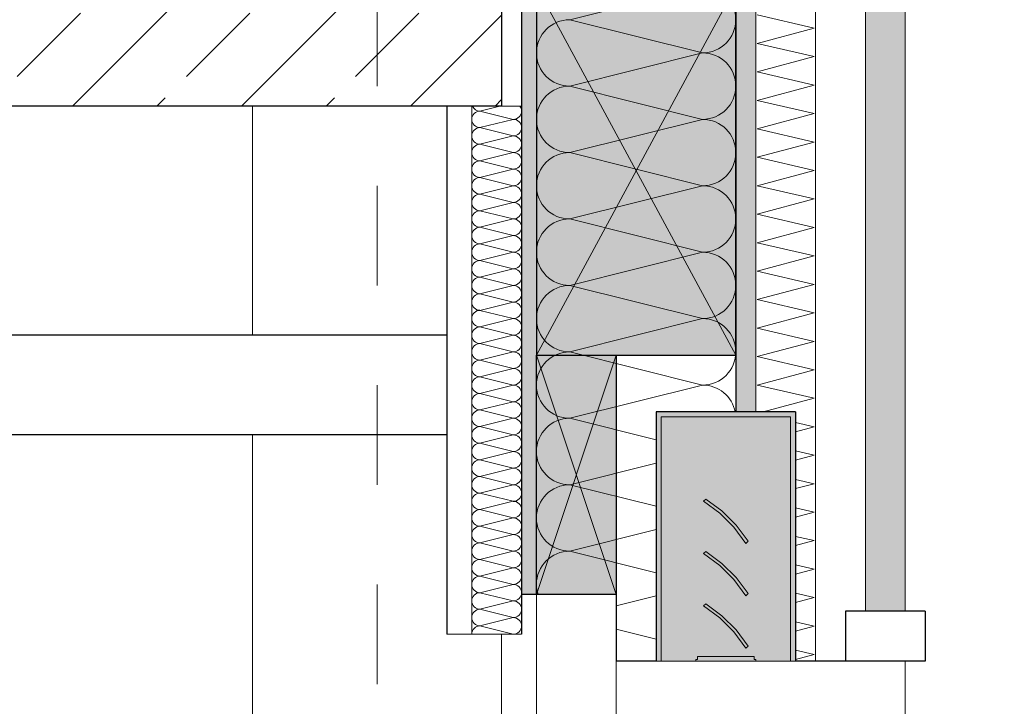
# Model space of a CAD drawing. Header units: metres. Extents: x -20.3 to 39.4, y -22.2 to 2.8.
# Tile 55 of 65: x 23.1 to 24.1, y -3.3 to -2.6. Entities that reach past the tile are written whole.
import ezdxf

# ---------------------------------------------------------------- set-up
doc = ezdxf.new("R2010")
doc.units = ezdxf.units.M
doc.header["$LTSCALE"] = 0.4
doc.header["$MEASUREMENT"] = 0
doc.linetypes.add('Raster', pattern=[0.2, 0.1, -0.05, 0, -0.05])
doc.layers.get('0').update_dxf_attribs({"color": 8, "lineweight": 9})
doc.layers.get('Defpoints').update_dxf_attribs({"color": 8, "lineweight": 9})
for name, color, linetype in [('Neubau_A-Außenwände', 8, 'Continuous'), ('Neubau_A-Decken', 8, 'Continuous'), ('Neubau_A-Stützen', 30, 'Continuous'), ('Neubau_A-TB Wände', 8, 'Continuous'), ('Neubau_B-abgehängte Decke', 8, 'Continuous'), ('Neubau_R-Konstruktionsraster gross', 33, 'Continuous'), ('Neubau_S-Ausbesserung 2D_3D', 8, 'Continuous'), ('Neubau_S-Linien _ Schraffuren.2D', 8, 'Continuous'), ('Neubau_T-Bemaßung', 8, 'Continuous'), ('Neubau_Z-Modellierung Fassade', 8, 'Continuous')]:
    doc.layers.add(name, color=color, linetype=linetype)
doc.styles.add('ERSTELLTER_STIL_2', font='arial.ttf')
doc.dimstyles.new('ERSTELLTER_STIL__1', dxfattribs={"dimtxt": 0.0875, "dimasz": 0.059375, "dimexe": 0.18, "dimexo": 0.0625, "dimgap": 0, "dimtad": 1, "dimzin": 0, "dimdsep": 46, "dimtxsty": 'ERSTELLTER_STIL_2', "dimblk": 'ARROWHEAD_6', "dimblk1": 'ARROWHEAD_6', "dimblk2": 'ARROWHEAD_6', "dimcen": 0.09, "dimclrd": 7, "dimclre": 7, "dimclrt": 7, "dimazin": 0, "dimtfac": 1, "dimtdec": 4, "dimtmove": 0, "dimatfit": 3, "dimfxl": 1, "dimtolj": 1, "dimtzin": 0, "dimarcsym": 0})

# ---------------------------------------------------------------- blocks, each defined once
blk = doc.blocks.new('*X210', base_point=(4547.93127, -0.04688))
at = {"layer": 'Neubau_A-Außenwände', "color": 8, "linetype": 'Continuous', "lineweight": 9}
for p, q in [((4183.37005, 7.55312), (4183.23671, 7.51979)), ((4183.37005, 7.48646), (4183.23671, 7.51979)), ((4183.37005, 7.48646), (4183.23671, 7.45312)), ((4183.37005, 7.41979), (4183.23671, 7.45312)), ((4183.37005, 7.41979), (4183.23671, 7.38646)), ((4183.37005, 7.35312), (4183.23671, 7.38646)), ((4183.37005, 7.35312), (4183.23671, 7.31979)), ((4183.37005, 7.28646), (4183.23671, 7.31979)), ((4183.37005, 7.28646), (4183.23671, 7.25312)), ((4183.37005, 7.21979), (4183.23671, 7.25312)), ((4183.37005, 7.21979), (4183.23671, 7.18646)), ((4183.37005, 7.15312), (4183.23671, 7.18646)), ((4183.37005, 7.15312), (4183.23671, 7.11979)), ((4183.32338, 7.09813), (4183.23671, 7.11979)), ((4183.32338, 7.07479), (4183.23671, 7.05312)), ((4183.32338, 7.03146), (4183.23671, 7.05312)), ((4183.32338, 7.00812), (4183.23671, 6.98646)), ((4183.32338, 6.96479), (4183.23671, 6.98646)), ((4183.32338, 6.94146), (4183.28338, 6.93146)), ((4183.32338, 6.89813), (4183.28338, 6.90812))]:
    blk.add_line(p, q, dxfattribs=at)
for centre, start, end in [((4183.37005, 7.51979), 0, 90), ((4183.23671, 7.48646), 90, 180), ((4183.37005, 7.51979), 270, 0), ((4183.23671, 7.48646), 180, 270), ((4183.37005, 7.45312), 0, 90), ((4183.23671, 7.41979), 90, 180), ((4183.37005, 7.45312), 270, 0), ((4183.23671, 7.41979), 180, 270), ((4183.37005, 7.38646), 0, 90), ((4183.23671, 7.35312), 90, 180), ((4183.37005, 7.38646), 270, 0), ((4183.23671, 7.35312), 180, 270), ((4183.37005, 7.31979), 0, 90), ((4183.23671, 7.28646), 90, 180), ((4183.37005, 7.31979), 270, 0), ((4183.23671, 7.28646), 180, 270), ((4183.37005, 7.25312), 0, 90), ((4183.23671, 7.21979), 90, 180), ((4183.37005, 7.25312), 270, 0), ((4183.23671, 7.21979), 180, 270), ((4183.37005, 7.18646), 0, 90), ((4183.23671, 7.15312), 90, 180), ((4183.37005, 7.18646), 270, 0), ((4183.23671, 7.15312), 180, 270), ((4183.37005, 7.11979), 10.95278, 90), ((4183.23671, 7.08646), 90, 180), ((4183.23671, 7.08646), 180, 270), ((4183.23671, 7.01979), 90, 180), ((4183.23671, 7.01979), 180, 270), ((4183.23671, 6.95312), 90, 180), ((4183.23671, 6.95312), 180, 197.45761)]:
    blk.add_arc(centre, 0.03333, start, end, dxfattribs=at)
blk = doc.blocks.new('*X212', base_point=(4547.93127, -0.04688))
at = {"layer": 'Neubau_A-Außenwände', "color": 8, "linetype": 'Continuous', "lineweight": 9}
for p, q in [((4183.48193, 7.51128), (4183.42483, 7.52455)), ((4183.42483, 7.49598), (4183.48193, 7.51128)), ((4183.48193, 7.48271), (4183.42483, 7.49598)), ((4183.42483, 7.46741), (4183.48193, 7.48271)), ((4183.48193, 7.45414), (4183.42483, 7.46741)), ((4183.42483, 7.43884), (4183.48193, 7.45414)), ((4183.48193, 7.42557), (4183.42483, 7.43884)), ((4183.42483, 7.41027), (4183.48193, 7.42557)), ((4183.48193, 7.397), (4183.42483, 7.41027)), ((4183.42483, 7.3817), (4183.48193, 7.397)), ((4183.48193, 7.36843), (4183.42483, 7.3817)), ((4183.42483, 7.35312), (4183.48193, 7.36843)), ((4183.48193, 7.33986), (4183.42483, 7.35312)), ((4183.42483, 7.32455), (4183.48193, 7.33986)), ((4183.48193, 7.31128), (4183.42483, 7.32455)), ((4183.42483, 7.29598), (4183.48193, 7.31128)), ((4183.48193, 7.28271), (4183.42483, 7.29598)), ((4183.42483, 7.26741), (4183.48193, 7.28271)), ((4183.48193, 7.25414), (4183.42483, 7.26741)), ((4183.42483, 7.23884), (4183.48193, 7.25414)), ((4183.48193, 7.22557), (4183.42483, 7.23884)), ((4183.42483, 7.21027), (4183.48193, 7.22557)), ((4183.48193, 7.197), (4183.42483, 7.21027)), ((4183.42483, 7.1817), (4183.48193, 7.197)), ((4183.48193, 7.16843), (4183.42483, 7.1817)), ((4183.42483, 7.15312), (4183.48193, 7.16843)), ((4183.48193, 7.13986), (4183.42483, 7.15312)), ((4183.43069, 7.12612), (4183.48193, 7.13986)), ((4183.48193, 7.11128), (4183.46338, 7.1156)), ((4183.46338, 7.10631), (4183.48193, 7.11128)), ((4183.48193, 7.08271), (4183.46338, 7.08702)), ((4183.46338, 7.07774), (4183.48193, 7.08271)), ((4183.48193, 7.05414), (4183.46338, 7.05845)), ((4183.46338, 7.04917), (4183.48193, 7.05414)), ((4183.48193, 7.02557), (4183.46338, 7.02988)), ((4183.46338, 7.0206), (4183.48193, 7.02557)), ((4183.48193, 6.997), (4183.46338, 7.00131)), ((4183.46338, 6.99203), (4183.48193, 6.997)), ((4183.48193, 6.96843), (4183.46338, 6.97274)), ((4183.46338, 6.96346), (4183.48193, 6.96843)), ((4183.48193, 6.93986), (4183.46338, 6.94417)), ((4183.46338, 6.93488), (4183.48193, 6.93986)), ((4183.48193, 6.91128), (4183.46338, 6.9156)), ((4183.46338, 6.90631), (4183.48193, 6.91128)), ((4183.48193, 6.88271), (4183.46338, 6.88702)), ((4183.46338, 6.87774), (4183.48193, 6.88271))]:
    blk.add_line(p, q, dxfattribs=at)
blk = doc.blocks.new('*X225', base_point=(4547.93127, -0.04688))
at = {"layer": 'Neubau_A-TB Wände', "color": 8, "linetype": 'Continuous', "lineweight": 9}
for p, q in [((4183.16671, 7.43312), (4183.14671, 7.42812)), ((4183.18005, 7.41979), (4183.14671, 7.42812)), ((4183.18005, 7.41979), (4183.14671, 7.41146)), ((4183.18005, 7.40312), (4183.14671, 7.41146)), ((4183.18005, 7.40312), (4183.14671, 7.39479)), ((4183.18005, 7.38646), (4183.14671, 7.39479)), ((4183.18005, 7.38646), (4183.14671, 7.37812)), ((4183.18005, 7.36979), (4183.14671, 7.37812)), ((4183.18005, 7.36979), (4183.14671, 7.36146)), ((4183.18005, 7.35312), (4183.14671, 7.36146)), ((4183.18005, 7.35312), (4183.14671, 7.34479)), ((4183.18005, 7.33646), (4183.14671, 7.34479)), ((4183.18005, 7.33646), (4183.14671, 7.32812)), ((4183.18005, 7.31979), (4183.14671, 7.32812)), ((4183.18005, 7.31979), (4183.14671, 7.31146)), ((4183.18005, 7.30312), (4183.14671, 7.31146)), ((4183.18005, 7.30312), (4183.14671, 7.29479)), ((4183.18005, 7.28646), (4183.14671, 7.29479)), ((4183.18005, 7.28646), (4183.14671, 7.27812)), ((4183.18005, 7.26979), (4183.14671, 7.27812)), ((4183.18005, 7.26979), (4183.14671, 7.26146)), ((4183.18005, 7.25312), (4183.14671, 7.26146)), ((4183.18005, 7.25312), (4183.14671, 7.24479)), ((4183.18005, 7.23646), (4183.14671, 7.24479)), ((4183.18005, 7.23646), (4183.14671, 7.22812)), ((4183.18005, 7.21979), (4183.14671, 7.22812)), ((4183.18005, 7.21979), (4183.14671, 7.21146)), ((4183.18005, 7.20312), (4183.14671, 7.21146)), ((4183.18005, 7.20312), (4183.14671, 7.19479)), ((4183.18005, 7.18646), (4183.14671, 7.19479)), ((4183.18005, 7.18646), (4183.14671, 7.17812)), ((4183.18005, 7.16979), (4183.14671, 7.17812)), ((4183.18005, 7.16979), (4183.14671, 7.16146)), ((4183.18005, 7.15312), (4183.14671, 7.16146)), ((4183.18005, 7.15312), (4183.14671, 7.14479)), ((4183.18005, 7.13646), (4183.14671, 7.14479)), ((4183.18005, 7.13646), (4183.14671, 7.12812)), ((4183.18005, 7.11979), (4183.14671, 7.12812)), ((4183.18005, 7.11979), (4183.14671, 7.11146)), ((4183.18005, 7.10312), (4183.14671, 7.11146)), ((4183.18005, 7.10312), (4183.14671, 7.09479)), ((4183.18005, 7.08646), (4183.14671, 7.09479)), ((4183.18005, 7.08646), (4183.14671, 7.07812)), ((4183.18005, 7.06979), (4183.14671, 7.07812)), ((4183.18005, 7.06979), (4183.14671, 7.06146)), ((4183.18005, 7.05312), (4183.14671, 7.06146)), ((4183.18005, 7.05312), (4183.14671, 7.04479)), ((4183.18005, 7.03646), (4183.14671, 7.04479)), ((4183.18005, 7.03646), (4183.14671, 7.02812)), ((4183.18005, 7.01979), (4183.14671, 7.02812)), ((4183.18005, 7.01979), (4183.14671, 7.01146)), ((4183.18005, 7.00312), (4183.14671, 7.01146)), ((4183.18005, 7.00312), (4183.14671, 6.99479)), ((4183.18005, 6.98646), (4183.14671, 6.99479)), ((4183.18005, 6.98646), (4183.14671, 6.97812)), ((4183.18005, 6.96979), (4183.14671, 6.97812)), ((4183.18005, 6.96979), (4183.14671, 6.96146)), ((4183.18005, 6.95312), (4183.14671, 6.96146)), ((4183.18005, 6.95312), (4183.14671, 6.94479)), ((4183.18005, 6.93646), (4183.14671, 6.94479)), ((4183.18005, 6.93646), (4183.14671, 6.92812)), ((4183.18005, 6.91979), (4183.14671, 6.92812)), ((4183.18005, 6.91979), (4183.14671, 6.91146)), ((4183.18005, 6.90312), (4183.14671, 6.91146))]:
    blk.add_line(p, q, dxfattribs=at)
for centre, start, end in [((4183.14671, 7.43646), 203.57819, 270), ((4183.18005, 7.42812), 0, 36.86989), ((4183.14671, 7.41979), 90, 180), ((4183.14671, 7.41979), 180, 270), ((4183.18005, 7.42812), 270, 0), ((4183.18005, 7.41146), 0, 90), ((4183.14671, 7.40312), 90, 180), ((4183.18005, 7.41146), 270, 0), ((4183.14671, 7.40312), 180, 270), ((4183.18005, 7.39479), 0, 90), ((4183.14671, 7.38646), 90, 180), ((4183.18005, 7.39479), 270, 0), ((4183.14671, 7.38646), 180, 270), ((4183.18005, 7.37812), 0, 90), ((4183.14671, 7.36979), 90, 180), ((4183.14671, 7.36979), 180, 270), ((4183.18005, 7.37812), 270, 0), ((4183.18005, 7.36146), 0, 90), ((4183.14671, 7.35312), 90, 180), ((4183.18005, 7.36146), 270, 0), ((4183.14671, 7.35312), 180, 270), ((4183.18005, 7.34479), 0, 90), ((4183.14671, 7.33646), 90, 180), ((4183.18005, 7.34479), 270, 0), ((4183.14671, 7.33646), 180, 270), ((4183.18005, 7.32812), 0, 90), ((4183.14671, 7.31979), 90, 180), ((4183.18005, 7.32812), 270, 0), ((4183.14671, 7.31979), 180, 270), ((4183.14671, 7.30312), 90, 180), ((4183.18005, 7.31146), 0, 90), ((4183.18005, 7.31146), 270, 0), ((4183.14671, 7.30312), 180, 270), ((4183.18005, 7.29479), 0, 90), ((4183.14671, 7.28646), 90, 180), ((4183.18005, 7.29479), 270, 0), ((4183.14671, 7.28646), 180, 270), ((4183.18005, 7.27812), 0, 90), ((4183.14671, 7.26979), 90, 180), ((4183.18005, 7.27812), 270, 0), ((4183.14671, 7.26979), 180, 270), ((4183.14671, 7.25312), 90, 180), ((4183.18005, 7.26146), 0, 90), ((4183.18005, 7.26146), 270, 0), ((4183.14671, 7.25312), 180, 270), ((4183.18005, 7.24479), 0, 90), ((4183.14671, 7.23646), 90, 180), ((4183.18005, 7.24479), 270, 0), ((4183.14671, 7.23646), 180, 270), ((4183.18005, 7.22812), 0, 90), ((4183.14671, 7.21979), 90, 180), ((4183.18005, 7.22812), 270, 0), ((4183.14671, 7.21979), 180, 270), ((4183.18005, 7.21146), 0, 90), ((4183.14671, 7.20312), 90, 180), ((4183.14671, 7.20312), 180, 270), ((4183.18005, 7.21146), 270, 0), ((4183.18005, 7.19479), 0, 90), ((4183.14671, 7.18646), 90, 180), ((4183.18005, 7.19479), 270, 0), ((4183.14671, 7.18646), 180, 270), ((4183.18005, 7.17812), 0, 90), ((4183.14671, 7.16979), 90, 180), ((4183.18005, 7.17812), 270, 0), ((4183.14671, 7.16979), 180, 270), ((4183.18005, 7.16146), 0, 90), ((4183.14671, 7.15312), 90, 180), ((4183.14671, 7.15312), 180, 270), ((4183.18005, 7.16146), 270, 0), ((4183.18005, 7.14479), 0, 90), ((4183.14671, 7.13646), 90, 180), ((4183.18005, 7.14479), 270, 0), ((4183.14671, 7.13646), 180, 270), ((4183.18005, 7.12812), 0, 90), ((4183.14671, 7.11979), 90, 180), ((4183.18005, 7.12812), 270, 0), ((4183.14671, 7.11979), 180, 270), ((4183.18005, 7.11146), 0, 90), ((4183.14671, 7.10312), 90, 180), ((4183.14671, 7.10312), 180, 270), ((4183.18005, 7.11146), 270, 0), ((4183.18005, 7.09479), 0, 90), ((4183.14671, 7.08646), 90, 180), ((4183.18005, 7.09479), 270, 0), ((4183.14671, 7.08646), 180, 270), ((4183.18005, 7.07812), 0, 90), ((4183.14671, 7.06979), 90, 180), ((4183.18005, 7.07812), 270, 0), ((4183.14671, 7.06979), 180, 270), ((4183.18005, 7.06146), 0, 90), ((4183.14671, 7.05312), 90, 180), ((4183.18005, 7.06146), 270, 0), ((4183.14671, 7.05312), 180, 270), ((4183.14671, 7.03646), 90, 180), ((4183.18005, 7.04479), 0, 90), ((4183.18005, 7.04479), 270, 0), ((4183.14671, 7.03646), 180, 270), ((4183.18005, 7.02812), 0, 90), ((4183.14671, 7.01979), 90, 180), ((4183.18005, 7.02812), 270, 0), ((4183.14671, 7.01979), 180, 270), ((4183.18005, 7.01146), 0, 90), ((4183.14671, 7.00312), 90, 180), ((4183.18005, 7.01146), 270, 0), ((4183.14671, 7.00312), 180, 270), ((4183.14671, 6.98646), 90, 180), ((4183.18005, 6.99479), 0, 90), ((4183.18005, 6.99479), 270, 0), ((4183.14671, 6.98646), 180, 270), ((4183.18005, 6.97812), 0, 90), ((4183.14671, 6.96979), 90, 180), ((4183.18005, 6.97812), 270, 0), ((4183.14671, 6.96979), 180, 270), ((4183.18005, 6.96146), 0, 90), ((4183.14671, 6.95312), 90, 180), ((4183.18005, 6.96146), 270, 0), ((4183.14671, 6.95312), 180, 270), ((4183.18005, 6.94479), 0, 90), ((4183.14671, 6.93646), 90, 180), ((4183.14671, 6.93646), 180, 270), ((4183.18005, 6.94479), 270, 0), ((4183.18005, 6.92812), 0, 90), ((4183.14671, 6.91979), 90, 180), ((4183.18005, 6.92812), 270, 0), ((4183.14671, 6.91979), 180, 270), ((4183.18005, 6.91146), 0, 90), ((4183.14671, 6.90312), 90, 180), ((4183.18005, 6.91146), 270, 0)]:
    blk.add_arc(centre, 0.00833, start, end, dxfattribs=at)
blk = doc.blocks.new('ARROWHEAD_6')
at = {"color": 0, "linetype": 'Continuous', "lineweight": 0}
for p, q in [((-0.5, -0.5), (0.5, 0.5)), ((0, 0), (-1, 0))]:
    blk.add_line(p, q, dxfattribs=at)
blk = doc.blocks.new('*D256')
at = {"layer": 'Defpoints', "color": 0, "linetype": 'Continuous', "transparency": 16777216}
for p in [(25.25875, -1.49488), (25.32, -1.49488), (23.67, -10.195)]:
    blk.add_point(p, dxfattribs=at)
at = {"layer": 'Neubau_T-Bemaßung', "linetype": 'Continuous', "lineweight": -2, "transparency": 16777216}
for p, q in [((25.2575, -1.49488), (25.07875, -1.49488)), ((25.25875, -1.55426), (25.25875, -5.73489)), ((25.25875, -10.13562), (25.25875, -5.962)), ((23.7325, -10.195), (25.43875, -10.195))]:
    blk.add_line(p, q, dxfattribs=at)
at = {"layer": 'Neubau_T-Bemaßung', "linetype": 'Continuous', "lineweight": -2, "transparency": 16777216, "xscale": 0.059375, "yscale": 0.059375, "zscale": 0.059375}
for p, rotation in [((25.25875, -1.49488), 90), ((25.25875, -10.195), 270)]:
    blk.add_blockref('ARROWHEAD_6', p, dxfattribs=dict(at, rotation=rotation))
at = {"layer": 'Neubau_T-Bemaßung', "linetype": 'Continuous', "lineweight": 9, "transparency": 16777216, "insert": (25.25875, -5.84844), "char_height": 0.0875, "attachment_point": 5, "rotation": 90, "style": 'ERSTELLTER_STIL_2'}
blk.add_mtext('\\A1;8.70', dxfattribs=at)
blk = doc.blocks.new('*D286')
at = {"layer": 'Defpoints', "color": 0, "linetype": 'Continuous', "transparency": 16777216}
for p in [(19.84, -3.025), (21.14011, -3.025), (33.092, -6.025)]:
    blk.add_point(p, dxfattribs=at)
at = {"layer": 'Neubau_T-Bemaßung', "linetype": 'Continuous', "lineweight": -2, "transparency": 16777216}
for p, q in [((19.9025, -3.025), (21.32011, -3.025)), ((21.14011, -3.08438), (21.14011, -4.41504)), ((21.14011, -5.96563), (21.14011, -4.64197)), ((33.0295, -6.025), (20.96011, -6.025))]:
    blk.add_line(p, q, dxfattribs=at)
at = {"layer": 'Neubau_T-Bemaßung', "linetype": 'Continuous', "lineweight": -2, "transparency": 16777216, "xscale": 0.059375, "yscale": 0.059375, "zscale": 0.059375}
for p, rotation in [((21.14011, -3.025), 90), ((21.14011, -6.025), 270)]:
    blk.add_blockref('ARROWHEAD_6', p, dxfattribs=dict(at, rotation=rotation))
at = {"layer": 'Neubau_T-Bemaßung', "linetype": 'Continuous', "lineweight": 9, "transparency": 16777216, "insert": (21.14011, -4.5285), "char_height": 0.0875, "attachment_point": 5, "rotation": 90, "style": 'ERSTELLTER_STIL_2'}
blk.add_mtext('\\A1;3.00', dxfattribs=at)
blk = doc.blocks.new('*D289')
at = {"layer": 'Defpoints', "color": 0, "linetype": 'Continuous', "transparency": 16777216}
for p in [(21.14011, -2.395), (23.555, -2.395), (11.715, -2.695)]:
    blk.add_point(p, dxfattribs=at)
at = {"layer": 'Neubau_T-Bemaßung', "linetype": 'Continuous', "lineweight": -2, "transparency": 16777216}
for p, q in [((21.14011, -2.33563), (21.14011, -2.27625)), ((23.4925, -2.395), (20.96011, -2.395)), ((21.14011, -2.395), (21.14011, -2.43165)), ((21.14011, -2.695), (21.14011, -2.65864)), ((11.7775, -2.695), (21.32011, -2.695)), ((21.14011, -2.75438), (21.14011, -2.81375))]:
    blk.add_line(p, q, dxfattribs=at)
at = {"layer": 'Neubau_T-Bemaßung', "linetype": 'Continuous', "lineweight": -2, "transparency": 16777216, "xscale": 0.059375, "yscale": 0.059375, "zscale": 0.059375}
for p, rotation in [((21.14011, -2.395), 270), ((21.14011, -2.695), 90)]:
    blk.add_blockref('ARROWHEAD_6', p, dxfattribs=dict(at, rotation=rotation))
at = {"layer": 'Neubau_T-Bemaßung', "linetype": 'Continuous', "lineweight": 9, "transparency": 16777216, "insert": (21.14011, -2.54515), "char_height": 0.0875, "attachment_point": 5, "rotation": 90, "style": 'ERSTELLTER_STIL_2'}
blk.add_mtext('\\A1;0.30', dxfattribs=at)
blk = doc.blocks.new('*D297')
at = {"layer": 'Defpoints', "color": 0, "linetype": 'Continuous', "transparency": 16777216}
for p in [(11.715, -2.695), (21.49011, -2.695), (23.73002, -6.195)]:
    blk.add_point(p, dxfattribs=at)
at = {"layer": 'Neubau_T-Bemaßung', "linetype": 'Continuous', "lineweight": -2, "transparency": 16777216}
for p, q in [((11.7775, -2.695), (21.67011, -2.695)), ((21.49011, -2.75438), (21.49011, -4.33504)), ((21.49011, -6.13563), (21.49011, -4.56197)), ((23.66752, -6.195), (21.31011, -6.195))]:
    blk.add_line(p, q, dxfattribs=at)
at = {"layer": 'Neubau_T-Bemaßung', "linetype": 'Continuous', "lineweight": -2, "transparency": 16777216, "xscale": 0.059375, "yscale": 0.059375, "zscale": 0.059375}
for p, rotation in [((21.49011, -2.695), 90), ((21.49011, -6.195), 270)]:
    blk.add_blockref('ARROWHEAD_6', p, dxfattribs=dict(at, rotation=rotation))
at = {"layer": 'Neubau_T-Bemaßung', "linetype": 'Continuous', "lineweight": 9, "transparency": 16777216, "insert": (21.49011, -4.4485), "char_height": 0.0875, "attachment_point": 5, "rotation": 90, "style": 'ERSTELLTER_STIL_2'}
blk.add_mtext('\\A1;3.50', dxfattribs=at)
blk = doc.blocks.new('*D298')
at = {"layer": 'Defpoints', "color": 0, "linetype": 'Continuous', "transparency": 16777216}
for p in [(21.49011, -2.395), (23.555, -2.395), (11.715, -2.695)]:
    blk.add_point(p, dxfattribs=at)
at = {"layer": 'Neubau_T-Bemaßung', "linetype": 'Continuous', "lineweight": -2, "transparency": 16777216}
for p, q in [((21.49011, -2.33563), (21.49011, -2.27625)), ((23.4925, -2.395), (21.31011, -2.395)), ((21.49011, -2.395), (21.49011, -2.43165)), ((21.49011, -2.695), (21.49011, -2.65864)), ((11.7775, -2.695), (21.67011, -2.695)), ((21.49011, -2.75438), (21.49011, -2.81375))]:
    blk.add_line(p, q, dxfattribs=at)
at = {"layer": 'Neubau_T-Bemaßung', "linetype": 'Continuous', "lineweight": -2, "transparency": 16777216, "xscale": 0.059375, "yscale": 0.059375, "zscale": 0.059375}
for p, rotation in [((21.49011, -2.395), 270), ((21.49011, -2.695), 90)]:
    blk.add_blockref('ARROWHEAD_6', p, dxfattribs=dict(at, rotation=rotation))
at = {"layer": 'Neubau_T-Bemaßung', "linetype": 'Continuous', "lineweight": 9, "transparency": 16777216, "insert": (21.49011, -2.54515), "char_height": 0.0875, "attachment_point": 5, "rotation": 90, "style": 'ERSTELLTER_STIL_2'}
blk.add_mtext('\\A1;0.30', dxfattribs=at)
blk = doc.blocks.new('*D309')
at = {"layer": 'Defpoints', "color": 0, "linetype": 'Continuous', "transparency": 16777216}
for p in [(5.61288, -3.025), (19.84, -3.025), (33.092, -6.025)]:
    blk.add_point(p, dxfattribs=at)
at = {"layer": 'Neubau_T-Bemaßung', "linetype": 'Continuous', "lineweight": -2, "transparency": 16777216}
for p, q in [((19.7775, -3.025), (5.43288, -3.025)), ((5.61288, -3.08438), (5.61288, -4.41504)), ((5.61288, -5.96563), (5.61288, -4.64197)), ((33.0295, -6.025), (5.43288, -6.025))]:
    blk.add_line(p, q, dxfattribs=at)
at = {"layer": 'Neubau_T-Bemaßung', "linetype": 'Continuous', "lineweight": -2, "transparency": 16777216, "xscale": 0.059375, "yscale": 0.059375, "zscale": 0.059375}
for p, rotation in [((5.61288, -3.025), 90), ((5.61288, -6.025), 270)]:
    blk.add_blockref('ARROWHEAD_6', p, dxfattribs=dict(at, rotation=rotation))
at = {"layer": 'Neubau_T-Bemaßung', "linetype": 'Continuous', "lineweight": 9, "transparency": 16777216, "insert": (5.61288, -4.5285), "char_height": 0.0875, "attachment_point": 5, "rotation": 90, "style": 'ERSTELLTER_STIL_2'}
blk.add_mtext('\\A1;3.00', dxfattribs=at)
blk = doc.blocks.new('*D312')
at = {"layer": 'Defpoints', "color": 0, "linetype": 'Continuous', "transparency": 16777216}
for p in [(5.61288, -2.395), (23.555, -2.395), (11.715, -2.695)]:
    blk.add_point(p, dxfattribs=at)
at = {"layer": 'Neubau_T-Bemaßung', "linetype": 'Continuous', "lineweight": -2, "transparency": 16777216}
for p, q in [((5.61288, -2.33563), (5.61288, -2.27625)), ((23.4925, -2.395), (5.43288, -2.395)), ((5.61288, -2.395), (5.61288, -2.43165)), ((5.61288, -2.695), (5.61288, -2.65864)), ((11.6525, -2.695), (5.43288, -2.695)), ((5.61288, -2.75438), (5.61288, -2.81375))]:
    blk.add_line(p, q, dxfattribs=at)
at = {"layer": 'Neubau_T-Bemaßung', "linetype": 'Continuous', "lineweight": -2, "transparency": 16777216, "xscale": 0.059375, "yscale": 0.059375, "zscale": 0.059375}
for p, rotation in [((5.61288, -2.395), 270), ((5.61288, -2.695), 90)]:
    blk.add_blockref('ARROWHEAD_6', p, dxfattribs=dict(at, rotation=rotation))
at = {"layer": 'Neubau_T-Bemaßung', "linetype": 'Continuous', "lineweight": 9, "transparency": 16777216, "insert": (5.61288, -2.54515), "char_height": 0.0875, "attachment_point": 5, "rotation": 90, "style": 'ERSTELLTER_STIL_2'}
blk.add_mtext('\\A1;0.30', dxfattribs=at)
blk = doc.blocks.new('*D318')
at = {"layer": 'Defpoints', "color": 0, "linetype": 'Continuous', "transparency": 16777216}
for p in [(5.96288, -2.695), (11.715, -2.695), (23.73002, -6.195)]:
    blk.add_point(p, dxfattribs=at)
at = {"layer": 'Neubau_T-Bemaßung', "linetype": 'Continuous', "lineweight": -2, "transparency": 16777216}
for p, q in [((11.6525, -2.695), (5.78288, -2.695)), ((5.96288, -2.75438), (5.96288, -4.33504)), ((5.96288, -6.13563), (5.96288, -4.56197)), ((23.66752, -6.195), (5.78288, -6.195))]:
    blk.add_line(p, q, dxfattribs=at)
at = {"layer": 'Neubau_T-Bemaßung', "linetype": 'Continuous', "lineweight": -2, "transparency": 16777216, "xscale": 0.059375, "yscale": 0.059375, "zscale": 0.059375}
for p, rotation in [((5.96288, -2.695), 90), ((5.96288, -6.195), 270)]:
    blk.add_blockref('ARROWHEAD_6', p, dxfattribs=dict(at, rotation=rotation))
at = {"layer": 'Neubau_T-Bemaßung', "linetype": 'Continuous', "lineweight": 9, "transparency": 16777216, "insert": (5.96288, -4.4485), "char_height": 0.0875, "attachment_point": 5, "rotation": 90, "style": 'ERSTELLTER_STIL_2'}
blk.add_mtext('\\A1;3.50', dxfattribs=at)
blk = doc.blocks.new('*D319')
at = {"layer": 'Defpoints', "color": 0, "linetype": 'Continuous', "transparency": 16777216}
for p in [(5.96288, -2.395), (23.555, -2.395), (11.715, -2.695)]:
    blk.add_point(p, dxfattribs=at)
at = {"layer": 'Neubau_T-Bemaßung', "linetype": 'Continuous', "lineweight": -2, "transparency": 16777216}
for p, q in [((5.96288, -2.33563), (5.96288, -2.27625)), ((23.4925, -2.395), (5.78288, -2.395)), ((5.96288, -2.395), (5.96288, -2.43165)), ((5.96288, -2.695), (5.96288, -2.65864)), ((11.6525, -2.695), (5.78288, -2.695)), ((5.96288, -2.75438), (5.96288, -2.81375))]:
    blk.add_line(p, q, dxfattribs=at)
at = {"layer": 'Neubau_T-Bemaßung', "linetype": 'Continuous', "lineweight": -2, "transparency": 16777216, "xscale": 0.059375, "yscale": 0.059375, "zscale": 0.059375}
for p, rotation in [((5.96288, -2.395), 270), ((5.96288, -2.695), 90)]:
    blk.add_blockref('ARROWHEAD_6', p, dxfattribs=dict(at, rotation=rotation))
at = {"layer": 'Neubau_T-Bemaßung', "linetype": 'Continuous', "lineweight": 9, "transparency": 16777216, "insert": (5.96288, -2.54515), "char_height": 0.0875, "attachment_point": 5, "rotation": 90, "style": 'ERSTELLTER_STIL_2'}
blk.add_mtext('\\A1;0.30', dxfattribs=at)

msp = doc.modelspace()

# ---------------------------------------------------------------- hatches: boundary and pattern name
at = {"layer": 'Neubau_A-Außenwände', "linetype": 'Continuous', "lineweight": 15}
for points in [[(23.59, -1.665), (23.575, -1.665), (23.575, -3.185), (23.59, -3.185)], [(23.79, -1.665), (23.79, -3.002), (23.81, -3.002), (23.81, -1.665)], [(23.96, -3.202), (23.96, -1.665), (23.92, -1.665), (23.92, -3.202)]]:
    msp.add_hatch(color=256, dxfattribs=at).paths.add_polyline_path(points)
at = {"layer": 'Neubau_A-Decken', "linetype": 'Continuous', "lineweight": 0}
h = msp.add_hatch(dxfattribs=at)
h.set_pattern_fill('BETON__STAHLBETON_0002', color=256, style=0, pattern_type=2)
h.set_pattern_definition([(45, (388.31789, -10.175), (-0.084852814, 0.084852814), []), (45, (388.27546, -10.13257), (-0.084852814, 0.084852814), [0.09, -0.03])])
h.paths.add_polyline_path([(23.555, -2.395), (13.78, -2.395), (13.78, -2.695), (23.555, -2.695)])
at = {"layer": 'Neubau_S-Ausbesserung 2D_3D', "linetype": 'Continuous', "lineweight": 15}
for points in [[(23.79, -2.575), (23.59, -2.575), (23.59, -2.945), (23.79, -2.945)], [(23.67, -2.945), (23.67, -3.185), (23.59, -3.185), (23.59, -2.945)]]:
    msp.add_hatch(color=256, dxfattribs=at).paths.add_polyline_path(points)
at = {"layer": 'Neubau_S-Linien _ Schraffuren.2D', "linetype": 'Continuous', "lineweight": 15}
for points in [[(23.71, -3.252), (23.85, -3.252), (23.85, -3.002), (23.71, -3.002)], [(23.71, -3.252), (23.715, -3.252), (23.715, -3.007), (23.845, -3.007), (23.845, -3.252), (23.85, -3.252), (23.85, -3.002), (23.71, -3.002)], [(23.75773, -3.09146), (23.77399, -3.10348), (23.78813, -3.11762), (23.80015, -3.13388), (23.80227, -3.13176), (23.79025, -3.1155), (23.77611, -3.10136), (23.75985, -3.08934)], [(23.75773, -3.14401), (23.77399, -3.15603), (23.78813, -3.17018), (23.80015, -3.18644), (23.80227, -3.18432), (23.79025, -3.16806), (23.77611, -3.15391), (23.75985, -3.14189)], [(23.75773, -3.19657), (23.77399, -3.20859), (23.78813, -3.22273), (23.80015, -3.239), (23.80227, -3.23687), (23.79025, -3.22061), (23.77611, -3.20647), (23.75985, -3.19445)], [(23.7515, -3.2475), (23.7515, -3.2505), (23.75, -3.2505), (23.75, -3.252), (23.81, -3.252), (23.81, -3.2505), (23.8085, -3.2505), (23.8085, -3.2475)]]:
    msp.add_hatch(color=256, dxfattribs=at).paths.add_polyline_path(points)

# ---------------------------------------------------------------- linework, layer by layer
at = {"layer": 'Neubau_A-Außenwände', "linetype": 'Continuous', "lineweight": 25}
for p, q in [((23.575, -1.665), (23.575, -2.695)), ((23.79, -1.665), (23.79, -3.002)), ((23.575, -2.695), (23.575, -3.185)), ((23.71, -3.002), (23.71, -3.252)), ((23.85, -3.002), (23.85, -3.252)), ((23.67, -3.185), (23.67, -3.252)), ((23.9, -3.202), (23.9, -3.252)), ((23.71, -3.252), (23.67, -3.252))]:
    msp.add_line(p, q, dxfattribs=at)
at = {"layer": 'Neubau_A-Außenwände', "linetype": 'Continuous', "lineweight": 15}
for p, q in [((23.59, -1.665), (23.59, -3.185)), ((23.81, -1.665), (23.81, -3.002)), ((23.87, -1.665), (23.87, -3.252)), ((23.92, -1.665), (23.92, -3.202)), ((23.96, -1.665), (23.96, -3.202)), ((23.59, -3.185), (23.59, -3.335)), ((23.67, -3.252), (23.67, -3.335))]:
    msp.add_line(p, q, dxfattribs=at)
at = {"layer": 'Neubau_A-Außenwände', "linetype": 'Continuous', "lineweight": 9}
for p, q in [((23.715, -3.007), (23.715, -3.252)), ((23.845, -3.007), (23.715, -3.007)), ((23.845, -3.007), (23.845, -3.252)), ((23.75985, -3.08934), (23.75773, -3.09146)), ((23.80227, -3.13176), (23.80015, -3.13388)), ((23.75985, -3.14189), (23.75773, -3.14401)), ((23.80227, -3.18432), (23.80015, -3.18644)), ((23.75985, -3.19445), (23.75773, -3.19657)), ((23.80227, -3.23687), (23.80015, -3.239)), ((23.7515, -3.2475), (23.7515, -3.2505)), ((23.8085, -3.2475), (23.7515, -3.2475)), ((23.8085, -3.2475), (23.8085, -3.2505)), ((23.715, -3.252), (23.71, -3.252)), ((23.715, -3.252), (23.75, -3.252)), ((23.75, -3.2505), (23.75, -3.252)), ((23.7515, -3.2505), (23.75, -3.2505)), ((23.81, -3.252), (23.75, -3.252)), ((23.81, -3.2505), (23.8085, -3.2505)), ((23.81, -3.2505), (23.81, -3.252)), ((23.81, -3.252), (23.845, -3.252)), ((23.85, -3.252), (23.845, -3.252)), ((23.96, -3.252), (23.96, -5.66))]:
    msp.add_line(p, q, dxfattribs=at)
at = {"layer": 'Neubau_A-Außenwände', "linetype": 'Continuous', "lineweight": 25, "flags": 128}
for points in [[(23.85, -3.002), (23.81, -3.002), (23.79, -3.002), (23.71, -3.002)], [(23.67, -3.185), (23.59, -3.185), (23.575, -3.185)], [(23.9, -3.252), (23.87, -3.252), (23.85, -3.252)]]:
    msp.add_lwpolyline(points, dxfattribs=at)
at = {"layer": 'Neubau_A-Außenwände', "linetype": 'Continuous', "lineweight": 9, "flags": 128}
for points in [[(23.75773, -3.09146), (23.77399, -3.10348), (23.78813, -3.11762), (23.80015, -3.13388)], [(23.75985, -3.08934), (23.77611, -3.10136), (23.79025, -3.1155), (23.80227, -3.13176)], [(23.75773, -3.14401), (23.77399, -3.15603), (23.78813, -3.17018), (23.80015, -3.18644)], [(23.75985, -3.14189), (23.77611, -3.15391), (23.79025, -3.16806), (23.80227, -3.18432)], [(23.75773, -3.19657), (23.77399, -3.20859), (23.78813, -3.22273), (23.80015, -3.239)], [(23.75985, -3.19445), (23.77611, -3.20647), (23.79025, -3.22061), (23.80227, -3.23687)]]:
    msp.add_lwpolyline(points, dxfattribs=at)
at = {"layer": 'Neubau_A-Decken', "linetype": 'Continuous', "lineweight": 25}
for p, q in [((23.555, -2.395), (23.555, -2.695)), ((23.5, -2.695), (16.18, -2.695))]:
    msp.add_line(p, q, dxfattribs=at)
at = {"layer": 'Neubau_A-Decken', "linetype": 'Continuous', "lineweight": 25, "flags": 128}
msp.add_lwpolyline([(23.555, -2.695), (23.525, -2.695), (23.5125, -2.695), (23.5, -2.695)], dxfattribs=at)
at = {"layer": 'Neubau_A-Stützen', "linetype": 'Continuous', "lineweight": 9}
for p, q in [((23.305, -2.925), (23.305, -2.695)), ((23.305, -6.025), (23.305, -3.025)), ((23.555, -5.63), (23.555, -3.225))]:
    msp.add_line(p, q, dxfattribs=at)
at = {"layer": 'Neubau_A-TB Wände', "linetype": 'Continuous', "lineweight": 25}
for p, q in [((23.5, -2.695), (23.5, -2.925)), ((23.5, -2.925), (23.5, -3.025)), ((23.5, -3.025), (23.5, -3.225)), ((23.575, -3.185), (23.575, -3.225))]:
    msp.add_line(p, q, dxfattribs=at)
at = {"layer": 'Neubau_A-TB Wände', "linetype": 'Continuous', "lineweight": 9}
msp.add_line((23.525, -2.695), (23.525, -3.225), dxfattribs=at)
at = {"layer": 'Neubau_A-TB Wände', "linetype": 'Continuous', "lineweight": 15}
msp.add_line((23.575, -2.695), (23.555, -2.695), dxfattribs=at)
at = {"layer": 'Neubau_A-TB Wände', "linetype": 'Continuous', "lineweight": 15, "flags": 128}
msp.add_lwpolyline([(23.575, -3.225), (23.525, -3.225), (23.5125, -3.225), (23.5, -3.225)], dxfattribs=at)
at = {"layer": 'Neubau_B-abgehängte Decke', "linetype": 'Continuous', "lineweight": 25}
for p, q in [((23.5, -2.925), (16.18, -2.925)), ((23.5, -3.025), (16.18, -3.025))]:
    msp.add_line(p, q, dxfattribs=at)
at = {"layer": 'Neubau_R-Konstruktionsraster gross', "linetype": 'Raster', "lineweight": 9}
msp.add_line((23.43, -1.175), (23.43, -15.175), dxfattribs=at)
at = {"layer": 'Neubau_S-Ausbesserung 2D_3D', "linetype": 'Continuous', "lineweight": 15}
for p, q in [((23.79, -2.575), (23.59, -2.945)), ((23.59, -2.575), (23.79, -2.945)), ((23.67, -2.945), (23.59, -3.185)), ((23.67, -3.185), (23.59, -2.945))]:
    msp.add_line(p, q, dxfattribs=at)
at = {"layer": 'Neubau_S-Ausbesserung 2D_3D', "linetype": 'Continuous', "lineweight": 25, "flags": 128}
for points in [[(23.79, -2.575), (23.59, -2.575), (23.59, -2.945), (23.79, -2.945)], [(23.67, -2.945), (23.67, -3.185), (23.59, -3.185), (23.59, -2.945)]]:
    msp.add_lwpolyline(points, close=True, dxfattribs=at)
at = {"layer": 'Neubau_S-Linien _ Schraffuren.2D', "linetype": 'Continuous', "lineweight": 9}
for p, q in [((23.71, -3.002), (23.71, -3.252)), ((23.85, -3.002), (23.71, -3.002)), ((23.85, -3.002), (23.85, -3.252)), ((23.715, -3.007), (23.715, -3.252)), ((23.845, -3.007), (23.715, -3.007)), ((23.845, -3.007), (23.845, -3.252)), ((23.75985, -3.08934), (23.75773, -3.09146)), ((23.80227, -3.13176), (23.80015, -3.13388)), ((23.75985, -3.14189), (23.75773, -3.14401)), ((23.80227, -3.18432), (23.80015, -3.18644)), ((23.75985, -3.19445), (23.75773, -3.19657)), ((23.80227, -3.23687), (23.80015, -3.239)), ((23.7515, -3.2475), (23.7515, -3.2505)), ((23.8085, -3.2475), (23.7515, -3.2475)), ((23.8085, -3.2475), (23.8085, -3.2505)), ((23.715, -3.252), (23.71, -3.252)), ((23.715, -3.252), (23.75, -3.252)), ((23.75, -3.2505), (23.75, -3.252)), ((23.7515, -3.2505), (23.75, -3.2505)), ((23.81, -3.252), (23.75, -3.252)), ((23.81, -3.2505), (23.8085, -3.2505)), ((23.81, -3.2505), (23.81, -3.252)), ((23.81, -3.252), (23.845, -3.252)), ((23.85, -3.252), (23.845, -3.252))]:
    msp.add_line(p, q, dxfattribs=at)
at = {"layer": 'Neubau_S-Linien _ Schraffuren.2D', "linetype": 'Continuous', "lineweight": 9, "flags": 128}
for points in [[(23.75773, -3.09146), (23.77399, -3.10348), (23.78813, -3.11762), (23.80015, -3.13388)], [(23.75985, -3.08934), (23.77611, -3.10136), (23.79025, -3.1155), (23.80227, -3.13176)], [(23.75773, -3.14401), (23.77399, -3.15603), (23.78813, -3.17018), (23.80015, -3.18644)], [(23.75985, -3.14189), (23.77611, -3.15391), (23.79025, -3.16806), (23.80227, -3.18432)], [(23.75773, -3.19657), (23.77399, -3.20859), (23.78813, -3.22273), (23.80015, -3.239)], [(23.75985, -3.19445), (23.77611, -3.20647), (23.79025, -3.22061), (23.80227, -3.23687)]]:
    msp.add_lwpolyline(points, dxfattribs=at)
at = {"layer": 'Neubau_Z-Modellierung Fassade', "linetype": 'Continuous', "lineweight": 25}
for p, q in [((23.98, -3.202), (23.96, -3.202)), ((23.98, -3.202), (23.98, -3.252)), ((23.98, -3.252), (23.9, -3.252))]:
    msp.add_line(p, q, dxfattribs=at)
at = {"layer": 'Neubau_Z-Modellierung Fassade', "linetype": 'Continuous', "lineweight": 25, "flags": 128}
msp.add_lwpolyline([(23.96, -3.202), (23.92, -3.202), (23.9, -3.202)], dxfattribs=at)

# ---------------------------------------------------------------- block references
at = {"layer": 'Neubau_A-Außenwände', "lineweight": 0}
for name in ['*X210', '*X212']:
    msp.add_blockref(name, (388.31789, -10.175), dxfattribs=at)
at = {"layer": 'Neubau_A-TB Wände', "lineweight": 0}
msp.add_blockref('*X225', (388.31789, -10.175), dxfattribs=at)

# ---------------------------------------------------------------- dimensions: what is measured, and where the dimension line sits
at = {"layer": 'Neubau_T-Bemaßung', "linetype": 'Continuous', "lineweight": 9}
for base, p1, p2, picture, middle in [((25.25875, -1.49488), (23.67, -10.195), (25.32, -1.49488), '*D256', (25.25875, -5.84844)), ((5.61288, -2.395), (11.715, -2.695), (23.555, -2.395), '*D312', (5.61288, -2.54515)), ((5.96288, -2.395), (11.715, -2.695), (23.555, -2.395), '*D319', (5.96288, -2.54515)), ((21.14011, -2.395), (11.715, -2.695), (23.555, -2.395), '*D289', (21.14011, -2.54515)), ((21.49011, -2.395), (11.715, -2.695), (23.555, -2.395), '*D298', (21.49011, -2.54515)), ((5.96288, -2.695), (23.73002, -6.195), (11.715, -2.695), '*D318', (5.96288, -4.4485)), ((21.49011, -2.695), (23.73002, -6.195), (11.715, -2.695), '*D297', (21.49011, -4.4485)), ((5.61288, -3.025), (33.092, -6.025), (19.84, -3.025), '*D309', (5.61288, -4.5285)), ((21.14011, -3.025), (33.092, -6.025), (19.84, -3.025), '*D286', (21.14011, -4.5285))]:
    dim = msp.add_linear_dim(base=base, p1=p1, p2=p2, angle=90, dimstyle='ERSTELLTER_STIL__1', override={"dimclrd": 256, "dimclre": 256, "dimclrt": 256}, dxfattribs=at)
    dim.commit()
    dim.dimension.update_dxf_attribs({"geometry": picture, "text_midpoint": middle, "dimtype": 160, "text_rotation": 90})

doc.saveas('drawing.dxf')
